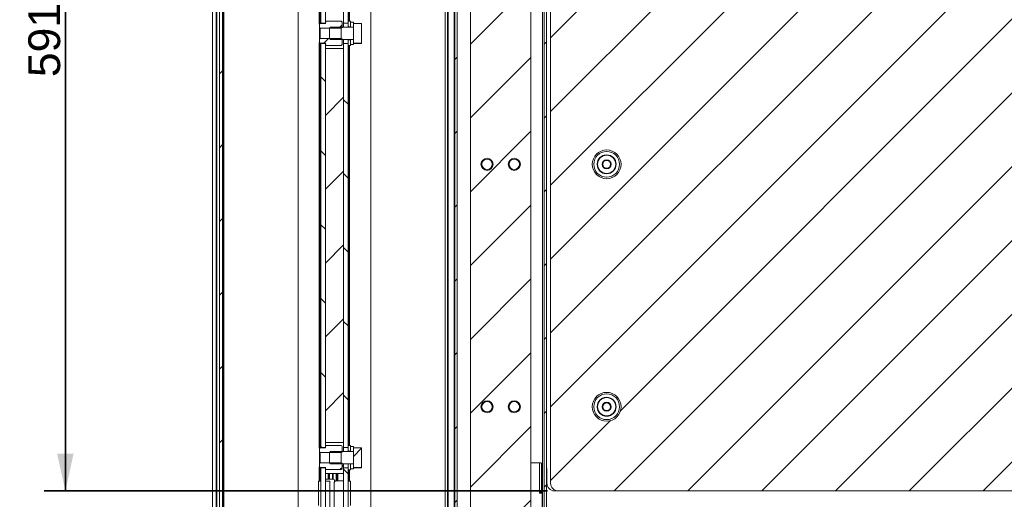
# Model space of a CAD drawing. Header units: millimetres. Extents: x 4 to 1188, y 1 to 840.
# Tile 130 of 256: x 665 to 758, y 401 to 446. Entities that reach past the tile are written whole.
import ezdxf

# ---------------------------------------------------------------- set-up
doc = ezdxf.new("R2010")
doc.units = ezdxf.units.MM
doc.layers.add('1', color=7, linetype='Continuous')
doc.styles.add('Arial Unicode MS', font='Arial Unicode MS')
doc.dimstyles.get("Standard").update_dxf_attribs({"dimtxt": 0.18, "dimasz": 0.18, "dimexe": 0.18, "dimexo": 0.0625, "dimgap": 0.09, "dimtad": 0, "dimtih": 1, "dimtoh": 1, "dimdec": 4, "dimzin": 0, "dimdsep": 46, "dimtxsty": 'Standard', "dimcen": 0.09, "dimadec": 0, "dimazin": 0, "dimtfac": 1, "dimtdec": 4, "dimtofl": 0, "dimtmove": 0, "dimatfit": 3, "dimfxl": 0, "dimtolj": 1, "dimtzin": 0, "dimarcsym": 0})

# ---------------------------------------------------------------- blocks, each defined once
blk = doc.blocks.new('_U48')
at = {"layer": '1', "color": 18, "lineweight": 35}
for p, q in [((715.237, 485.801), (667.741, 485.801)), ((669.741, 485.801), (669.741, 401.372)), ((715.237, 401.372), (667.741, 401.372))]:
    blk.add_line(p, q, dxfattribs=at)
at = {"layer": '1', "color": 18, "lineweight": 70}
for points in [[(669.741, 485.801), (670.517, 482.301), (668.965, 482.301)], [(669.741, 401.372), (668.965, 404.872), (670.517, 404.872)]]:
    blk.add_solid(points, dxfattribs=at)
at = {"layer": '1', "color": 18, "linetype": 'Continuous', "lineweight": 13, "insert": (669.288, 440.375), "char_height": 3, "attachment_point": 7, "rotation": 90, "line_spacing_factor": 1.047437, "style": 'Arial Unicode MS'}
blk.add_mtext('\\fArial Unicode MS|b0|i0;\\W1.0000;591', dxfattribs=at)

msp = doc.modelspace()

# ---------------------------------------------------------------- hatches: boundary and pattern name
at = {"layer": '1', "linetype": 'Continuous', "lineweight": 35}
h = msp.add_hatch(dxfattribs=at)
h.set_pattern_fill('ANSI31', color=154, scale=1.55, angle=-2.13e-14, style=0)
edge = h.paths.add_edge_path(flags=0)
edge.add_line((705.7941, 395.2688), (705.7941, 491.8259))
h = msp.add_hatch(dxfattribs=at)
h.set_pattern_fill('ANSI31', color=154, scale=1.55, angle=-2.13e-14, style=0)
h.paths.add_polyline_path([(684.5588, 397.9819), (684.2731, 397.9819), (684.2731, 491.2676), (684.5588, 491.2676)], flags=0)
h = msp.add_hatch(dxfattribs=at)
h.set_pattern_fill('ANSI31', color=154, scale=1.55, angle=89.9544, style=0)
h.paths.add_polyline_path([(693.8446, 403.539), (694.2731, 403.539), (694.2731, 397.7176), (693.8446, 397.7176)], flags=0)
h.paths.add_polyline_path([(694.2731, 445.4676), (693.8446, 445.4676), (693.8446, 483.539), (694.2731, 483.539)], flags=0)
h.paths.add_polyline_path([(694.2731, 485.4676), (693.8446, 485.4676), (693.8446, 491.289), (694.2731, 491.289)], flags=0)
h.paths.add_polyline_path([(694.2731, 405.4676), (693.8446, 405.4676), (693.8446, 443.539), (694.2731, 443.539)], flags=0)
h = msp.add_hatch(dxfattribs=at)
h.set_pattern_fill('ANSI31', color=154, scale=1.55, angle=89.9544, style=0)
h.paths.add_polyline_path([(696.416, 485.4676), (695.9874, 485.4676), (695.9874, 491.289), (696.416, 491.289)], flags=0)
h.paths.add_polyline_path([(695.9874, 443.539), (696.416, 443.539), (696.416, 405.4676), (695.9874, 405.4676)], flags=0)
h.paths.add_polyline_path([(695.9874, 403.539), (696.416, 403.539), (696.416, 397.7176), (695.9874, 397.7176)], flags=0)
h.paths.add_polyline_path([(695.9874, 483.539), (696.416, 483.539), (696.416, 445.4676), (695.9874, 445.4676)], flags=0)
h = msp.add_hatch(dxfattribs=at)
h.set_pattern_fill('ANSI31', color=154, scale=1.55, angle=-2.13e-14, style=0)
h.paths.add_polyline_path([(714.9034, 393.5759), (714.9034, 486.433), (715.1177, 486.433), (715.1177, 393.5759)], flags=0)
h.paths.add_polyline_path([(706.4995, 486.433), (706.7138, 486.433), (706.7138, 393.5759), (706.4995, 393.5759)], flags=0)
h = msp.add_hatch(dxfattribs=at)
h.set_pattern_fill('ANSI31', color=154, scale=1.55, angle=-2.13e-14, style=0)
edge = h.paths.add_edge_path(flags=0)
edge.add_line((713.4515, 396.9188), (713.4515, 394.0616))
edge.add_line((713.4515, 394.0616), (712.9423, 394.0616))
edge.add_ellipse((712.7372, 393.9188), major_axis=(-0.25, 0), ratio=1, start_angle=214.849905, end_angle=415.150095)
edge.add_line((712.5943, 393.7136), (712.5943, 392.9188))
edge.add_line((712.5943, 392.9188), (709.0229, 392.9188))
edge.add_line((709.0229, 392.9188), (709.0229, 393.7136))
edge.add_ellipse((708.88, 393.9188), major_axis=(-0.25, 0), ratio=1, start_angle=124.849905, end_angle=325.150095)
edge.add_line((708.6749, 394.0616), (708.1657, 394.0616))
edge.add_line((708.1657, 394.0616), (708.1657, 396.9188))
edge.add_line((708.1657, 396.9188), (707.9515, 396.9188))
edge.add_line((707.9515, 396.9188), (707.9515, 485.5259))
edge.add_line((707.9515, 485.5259), (708.6749, 485.5259))
edge.add_ellipse((708.88, 485.6688), major_axis=(-0.25, 0), ratio=1, start_angle=34.849905, end_angle=235.150095)
edge.add_line((709.0229, 485.8739), (709.0229, 486.2402))
edge.add_line((709.0229, 486.2402), (710.2372, 486.2402))
edge.add_line((710.2372, 486.2402), (710.2372, 485.5259))
edge.add_line((710.2372, 485.5259), (711.38, 485.5259))
edge.add_line((711.38, 485.5259), (711.38, 486.2402))
edge.add_line((711.38, 486.2402), (712.5943, 486.2402))
edge.add_line((712.5943, 486.2402), (712.5943, 485.8739))
edge.add_ellipse((712.7372, 485.6688), major_axis=(-0.25, 0), ratio=1, start_angle=304.849905, end_angle=505.150095)
edge.add_line((712.9423, 485.5259), (713.6657, 485.5259))
edge.add_line((713.6657, 485.5259), (713.6657, 396.9188))
edge.add_line((713.6657, 396.9188), (713.4515, 396.9188))
edge = h.paths.add_edge_path(flags=0)
edge.add_ellipse((709.5229, 409.3009), major_axis=(0.4857, 0), ratio=1, start_angle=0, end_angle=360)
edge = h.paths.add_edge_path(flags=0)
edge.add_ellipse((712.0943, 409.3009), major_axis=(0.4857, 0), ratio=1, start_angle=0, end_angle=360)
edge = h.paths.add_edge_path(flags=0)
edge.add_ellipse((709.5229, 432.158), major_axis=(0.4857, 0), ratio=1, start_angle=0, end_angle=360)
edge = h.paths.add_edge_path(flags=0)
edge.add_ellipse((712.0943, 432.158), major_axis=(0.4857, 0), ratio=1, start_angle=0, end_angle=360)
edge = h.paths.add_edge_path(flags=0)
edge.add_ellipse((709.5229, 455.0152), major_axis=(0.4857, 0), ratio=1, start_angle=0, end_angle=360)
edge = h.paths.add_edge_path(flags=0)
edge.add_ellipse((712.0943, 455.0152), major_axis=(0.4857, 0), ratio=1, start_angle=0, end_angle=360)
edge = h.paths.add_edge_path(flags=0)
edge.add_ellipse((712.0943, 477.8723), major_axis=(0.4857, 0), ratio=1, start_angle=0, end_angle=360)
edge = h.paths.add_edge_path(flags=0)
edge.add_ellipse((709.5229, 477.8723), major_axis=(0.4857, 0), ratio=1, start_angle=0, end_angle=360)
h = msp.add_hatch(dxfattribs=at)
h.set_pattern_fill('ANSI31', color=154, scale=1.55, angle=-2.13e-14, style=0)
edge = h.paths.add_edge_path(flags=0)
edge.add_ellipse((720.8086, 409.3009), major_axis=(-1.3571, 0), ratio=1, start_angle=0, end_angle=360)
edge = h.paths.add_edge_path(flags=0)
edge.add_ellipse((720.8086, 432.158), major_axis=(-1.3571, 0), ratio=1, start_angle=0, end_angle=360)
edge = h.paths.add_edge_path(flags=0)
edge.add_ellipse((720.8086, 455.0152), major_axis=(-1.3571, 0), ratio=1, start_angle=0, end_angle=360)
edge = h.paths.add_edge_path(flags=0)
edge.add_ellipse((720.8086, 477.8723), major_axis=(-1.3571, 0), ratio=1, start_angle=0, end_angle=360)
edge = h.paths.add_edge_path(flags=0)
edge.add_line((715.5229, 402.0866), (715.5229, 485.0866))
edge.add_ellipse((716.2372, 485.0866), major_axis=(-0.7143, 0), ratio=1, start_angle=270, end_angle=360, ccw=False)
edge.add_line((716.2372, 485.8009), (797.239, 485.8009))
edge.add_ellipse((797.239, 482.9438), major_axis=(-2.8571, 0), ratio=1, start_angle=180, end_angle=270, ccw=False)
edge.add_line((800.0962, 482.9438), (800.0962, 404.2295))
edge.add_ellipse((797.239, 404.2295), major_axis=(-2.8571, 0), ratio=1, start_angle=90, end_angle=180, ccw=False)
edge.add_line((797.239, 401.3723), (716.2372, 401.3723))
edge.add_ellipse((716.2372, 402.0866), major_axis=(-0.7143, 0), ratio=1, start_angle=0, end_angle=90, ccw=False)
h = msp.add_hatch(dxfattribs=at)
h.set_pattern_fill('ANSI31', color=154, scale=1.55, angle=-2.13e-14, style=0)
h.paths.add_polyline_path([(695.9874, 445.9319), (694.2731, 445.9319), (694.2731, 483.0748), (695.9874, 483.0748)], flags=0)
h.paths.add_polyline_path([(694.2731, 443.0748), (695.9874, 443.0748), (695.9874, 405.9319), (694.2731, 405.9319)], flags=0)
h = msp.add_hatch(dxfattribs=at)
h.set_pattern_fill('ANSI31', color=154, scale=1.55, angle=-2.13e-14, style=0)
h.paths.add_polyline_path([(693.7017, 445.4247), (694.2731, 445.4247), (694.2731, 445.6372), (695.8446, 445.6372), (695.8446, 444.989), (693.7017, 444.989)], flags=0)
h.paths.add_polyline_path([(695.8446, 443.3694), (694.2731, 443.3694), (694.2731, 443.5819), (693.7017, 443.5819), (693.7017, 444.0176), (695.8446, 444.0176)], flags=0)
h = msp.add_hatch(dxfattribs=at)
h.set_pattern_fill('ANSI31', color=154, scale=1.55, angle=-2.13e-14, style=0)
h.paths.add_polyline_path([(696.6446, 445.6462), (696.6446, 445.1033), (696.416, 445.1033), (696.416, 445.6462)], flags=0)
h.paths.add_polyline_path([(696.6446, 443.9033), (696.6446, 443.3605), (696.416, 443.3605), (696.416, 443.9033)], flags=0)
h = msp.add_hatch(dxfattribs=at)
h.set_pattern_fill('ANSI31', color=154, scale=1.55, angle=29.9848, style=0)
h.paths.add_polyline_path([(696.9303, 445.0747), (696.6446, 445.0747), (696.6446, 445.5605), (696.9303, 445.5605)], flags=0)
h.paths.add_polyline_path([(696.6446, 443.9319), (696.9303, 443.9319), (696.9303, 443.4462), (696.6446, 443.4462)], flags=0)
h = msp.add_hatch(dxfattribs=at)
h.set_pattern_fill('ANSI31', color=154, scale=1.55, angle=-2.13e-14, style=0)
h.paths.add_polyline_path([(697.6874, 445.4331), (697.6874, 443.5731), (696.9303, 443.5731), (696.9303, 445.4331)], flags=0)
h = msp.add_hatch(dxfattribs=at)
h.set_pattern_fill('ANSI31', color=154, scale=1.55, angle=-2.13e-14, style=0)
edge = h.paths.add_edge_path(flags=0)
edge.add_ellipse((720.8086, 432.158), major_axis=(0.8571, 0), ratio=1, start_angle=0, end_angle=360)
edge = h.paths.add_edge_path(flags=0)
edge.add_ellipse((720.8093, 432.1542), major_axis=(0.3571, 0), ratio=1, start_angle=0, end_angle=360)
h = msp.add_hatch(dxfattribs=at)
h.set_pattern_fill('ANSI31', color=154, scale=1.55, angle=-2.13e-14, style=0)
edge = h.paths.add_edge_path(flags=0)
edge.add_ellipse((720.8086, 409.3009), major_axis=(0.8571, 0), ratio=1, start_angle=0, end_angle=360)
edge = h.paths.add_edge_path(flags=0)
edge.add_ellipse((720.8093, 409.2971), major_axis=(0.3571, 0), ratio=1, start_angle=0, end_angle=360)
h = msp.add_hatch(dxfattribs=at)
h.set_pattern_fill('ANSI31', color=154, scale=1.55, angle=-2.13e-14, style=0)
h.paths.add_polyline_path([(693.7017, 405.4247), (694.2731, 405.4247), (694.2731, 405.6372), (695.8446, 405.6372), (695.8446, 404.989), (693.7017, 404.989)], flags=0)
h.paths.add_polyline_path([(695.8446, 403.3694), (694.2731, 403.3694), (694.2731, 403.5819), (693.7017, 403.5819), (693.7017, 404.0176), (695.8446, 404.0176)], flags=0)
h = msp.add_hatch(dxfattribs=at)
h.set_pattern_fill('ANSI31', color=154, scale=1.55, angle=-2.13e-14, style=0)
h.paths.add_polyline_path([(696.6446, 403.9033), (696.6446, 403.3605), (696.416, 403.3605), (696.416, 403.9033)], flags=0)
h.paths.add_polyline_path([(696.6446, 405.6462), (696.6446, 405.1033), (696.416, 405.1033), (696.416, 405.6462)], flags=0)
h = msp.add_hatch(dxfattribs=at)
h.set_pattern_fill('ANSI31', color=154, scale=1.55, angle=29.9848, style=0)
h.paths.add_polyline_path([(696.9303, 405.0747), (696.6446, 405.0747), (696.6446, 405.5605), (696.9303, 405.5605)], flags=0)
h.paths.add_polyline_path([(696.6446, 403.9319), (696.9303, 403.9319), (696.9303, 403.4462), (696.6446, 403.4462)], flags=0)
h = msp.add_hatch(dxfattribs=at)
h.set_pattern_fill('ANSI31', color=154, scale=1.55, angle=-2.13e-14, style=0)
h.paths.add_polyline_path([(697.6874, 405.4331), (697.6874, 403.5731), (696.9303, 403.5731), (696.9303, 405.4331)], flags=0)
h = msp.add_hatch(dxfattribs=at)
h.set_pattern_fill('ANSI31', color=154, scale=1.55, angle=29.9848, style=0)
h.paths.add_polyline_path([(694.7017, 402.289), (694.7017, 394.4319), (694.2731, 394.4319), (694.2731, 402.289)], flags=0)

# ---------------------------------------------------------------- linework, layer by layer
at = {"layer": '1', "color": 154, "linetype": 'Continuous', "lineweight": 13}
for p, q in [((683.6124, 491.9485), (683.6124, 397.3617)), ((705.5662, 395.2688), (705.5662, 491.8259)), ((705.7941, 395.2688), (705.7941, 491.8259)), ((705.8456, 491.9122), (705.8456, 395.1825)), ((683.6124, 491.1105), (683.6124, 397.3655)), ((684.2731, 397.9819), (684.2731, 491.2676)), ((684.5588, 491.2676), (684.5588, 397.9819)), ((691.7017, 491.0033), (691.7017, 398.0033)), ((698.5588, 398.0033), (698.5588, 491.0033)), ((706.4802, 394.983), (706.4802, 486.433)), ((706.4993, 486.433), (706.4993, 397.7168)), ((706.4995, 393.5759), (706.4995, 486.433)), ((706.7138, 486.433), (706.7138, 393.5759)), ((714.9034, 393.5759), (714.9034, 486.433)), ((715.1177, 486.433), (715.1177, 393.5759)), ((707.9515, 396.9188), (707.9515, 485.5259)), ((713.6657, 485.5259), (713.6657, 396.9188)), ((715.5229, 402.0866), (715.5229, 485.0866)), ((693.8446, 445.4676), (693.8446, 483.539)), ((694.2731, 483.539), (694.2731, 445.4676)), ((695.9874, 445.4676), (695.9874, 483.539)), ((696.416, 483.539), (696.416, 445.4676)), ((714.764, 483.9045), (714.764, 394.0048)), ((713.6659, 482.3009), (713.6659, 404.8723)), ((713.6659, 482.3009), (713.6659, 404.8723)), ((693.7017, 445.0605), (693.7017, 445.3533)), ((693.7017, 443.9462), (693.7017, 445.0605)), ((693.7731, 445.4247), (694.2731, 445.4247)), ((695.7731, 444.989), (693.7731, 444.989)), ((693.7731, 444.989), (693.7731, 444.0176)), ((694.2731, 445.4676), (693.8446, 445.4676)), ((693.8446, 445.4676), (693.8446, 445.4247)), ((694.2731, 445.4247), (694.2731, 445.5658)), ((694.3446, 445.6372), (695.7731, 445.6372)), ((694.6446, 444.0212), (694.6446, 444.9854)), ((694.7338, 445.0747), (696.9303, 445.0747)), ((695.7731, 444.989), (695.7731, 444.9099)), ((695.8446, 445.5658), (695.8446, 445.0605)), ((696.416, 445.4676), (695.9874, 445.4676)), ((695.9874, 445.0748), (695.9874, 445.4676)), ((696.416, 445.6462), (696.6446, 445.6462)), ((696.416, 445.1033), (696.416, 445.6462)), ((696.6446, 445.1033), (696.416, 445.1033)), ((696.416, 445.0747), (696.416, 445.1033)), ((696.6446, 445.6462), (696.6446, 445.1033)), ((696.6446, 445.0747), (696.6446, 445.5605)), ((696.6446, 445.5605), (696.9303, 445.5605)), ((696.9303, 445.0747), (696.6446, 445.0747)), ((696.9303, 445.5605), (696.9303, 445.0747)), ((696.9303, 443.5748), (696.9303, 445.4319)), ((696.9303, 445.0747), (696.9303, 443.9319)), ((696.931, 445.4331), (697.6867, 445.4331)), ((697.6874, 445.4319), (697.6874, 443.5748)), ((695.7731, 444.9099), (695.7731, 444.0176)), ((693.7017, 443.6533), (693.7017, 443.9462)), ((693.7731, 444.0176), (695.7731, 444.0176)), ((694.2731, 443.5819), (693.7731, 443.5819)), ((693.8446, 443.5819), (693.8446, 443.539)), ((693.8446, 405.4676), (693.8446, 443.539)), ((693.8446, 443.539), (694.2731, 443.539)), ((694.2731, 443.4408), (694.2731, 443.5819)), ((694.2731, 443.539), (694.2731, 405.4676)), ((695.7731, 443.3694), (694.3446, 443.3694)), ((696.9303, 443.9319), (694.7338, 443.9319)), ((695.8446, 443.9462), (695.8446, 443.4408)), ((695.9874, 443.539), (695.9874, 443.9319)), ((695.9874, 405.4676), (695.9874, 443.539)), ((695.9874, 443.539), (696.416, 443.539)), ((696.416, 443.9033), (696.416, 443.9319)), ((696.416, 443.9033), (696.6446, 443.9033)), ((696.416, 443.3605), (696.416, 443.9033)), ((696.416, 443.539), (696.416, 405.4676)), ((696.6446, 443.3605), (696.416, 443.3605)), ((696.6446, 443.4462), (696.6446, 443.9319)), ((696.6446, 443.9319), (696.9303, 443.9319)), ((696.6446, 443.9033), (696.6446, 443.3605)), ((696.9303, 443.4462), (696.6446, 443.4462)), ((696.9303, 443.9319), (696.9303, 443.4462)), ((697.6865, 443.5731), (696.9312, 443.5731)), ((697.6045, 443.5466), (697.0132, 443.5466)), ((694.2731, 443.0748), (695.9874, 443.0748)), ((694.2731, 405.9319), (694.2731, 443.0748)), ((695.9874, 443.0748), (695.9874, 405.9319)), ((720.8088, 433.3723), (720.8086, 433.3723)), ((720.8088, 433.0152), (720.8086, 433.0152)), ((720.8086, 431.3009), (720.8088, 431.3009)), ((720.8086, 430.9438), (720.8088, 430.9438)), ((720.8088, 410.5152), (720.8086, 410.5152)), ((720.8088, 410.158), (720.8086, 410.158)), ((720.8086, 408.4438), (720.8088, 408.4438)), ((720.8086, 408.0866), (720.8088, 408.0866)), ((693.7017, 405.0605), (693.7017, 405.3533)), ((693.7017, 403.9462), (693.7017, 405.0605)), ((693.7731, 405.4247), (694.2731, 405.4247)), ((694.2731, 405.4676), (693.8446, 405.4676)), ((693.8446, 405.4676), (693.8446, 405.4247)), ((695.9874, 405.9319), (694.2731, 405.9319)), ((694.2731, 405.4247), (694.2731, 405.5658)), ((694.3446, 405.6372), (695.7731, 405.6372)), ((694.7338, 405.0747), (696.9303, 405.0747)), ((695.8446, 405.5658), (695.8446, 405.0605)), ((696.416, 405.4676), (695.9874, 405.4676)), ((695.9874, 405.0748), (695.9874, 405.4676)), ((696.416, 405.1033), (696.416, 405.6462)), ((696.416, 405.6462), (696.6446, 405.6462)), ((696.6446, 405.1033), (696.416, 405.1033)), ((696.416, 405.0747), (696.416, 405.1033)), ((696.6446, 405.6462), (696.6446, 405.1033)), ((696.6446, 405.0747), (696.6446, 405.5605)), ((696.6446, 405.5605), (696.9303, 405.5605)), ((696.9303, 405.0747), (696.6446, 405.0747)), ((696.9303, 405.5605), (696.9303, 405.0747)), ((696.9303, 403.5748), (696.9303, 405.4319)), ((696.9303, 405.0747), (696.9303, 403.9319)), ((696.931, 405.4331), (697.6867, 405.4331)), ((697.6874, 405.4319), (697.6874, 403.5748)), ((695.7731, 404.989), (693.7731, 404.989)), ((693.7731, 404.989), (693.7731, 404.0176)), ((694.6446, 404.0212), (694.6446, 404.9854)), ((695.7731, 404.989), (695.7731, 404.9099)), ((695.7731, 404.9099), (695.7731, 404.0176)), ((693.7017, 403.6533), (693.7017, 403.9462)), ((693.7731, 404.0176), (695.7731, 404.0176)), ((694.2731, 403.5819), (693.7731, 403.5819)), ((693.8446, 403.5819), (693.8446, 403.539)), ((693.8446, 397.7176), (693.8446, 403.539)), ((693.8446, 403.539), (694.2731, 403.539)), ((694.2731, 403.4408), (694.2731, 403.5819)), ((694.2731, 403.539), (694.2731, 397.7176)), ((695.7731, 403.3694), (694.3446, 403.3694)), ((696.9303, 403.9319), (694.7338, 403.9319)), ((695.8446, 403.9462), (695.8446, 403.4408)), ((695.9874, 403.539), (695.9874, 403.9319)), ((695.9874, 403.539), (696.416, 403.539)), ((695.9874, 397.7176), (695.9874, 403.539)), ((696.416, 403.9033), (696.416, 403.9319)), ((696.416, 403.9033), (696.6446, 403.9033)), ((696.416, 403.3605), (696.416, 403.9033)), ((696.416, 403.539), (696.416, 397.7176)), ((696.6446, 403.3605), (696.416, 403.3605)), ((696.6446, 403.9319), (696.9303, 403.9319)), ((696.6446, 403.4462), (696.6446, 403.9319)), ((696.6446, 403.9033), (696.6446, 403.3605)), ((696.9303, 403.4462), (696.6446, 403.4462)), ((696.9303, 403.9319), (696.9303, 403.4462)), ((697.6865, 403.5731), (696.9312, 403.5731)), ((697.6045, 403.5466), (697.0132, 403.5466)), ((714.4516, 404.0152), (713.6659, 404.0152)), ((714.4567, 401.2902), (714.4567, 404.0165)), ((714.6578, 401.2902), (714.6578, 403.9855)), ((715.1179, 396.1991), (715.1179, 403.5595)), ((715.1659, 402.0866), (715.1659, 403.3009)), ((693.7303, 402.289), (693.6303, 402.289)), ((693.6303, 402.289), (693.6303, 400.0033)), ((693.8446, 402.289), (693.7303, 402.289)), ((695.9874, 403.0033), (694.2731, 403.0033)), ((694.9874, 402.4819), (694.2731, 402.4819)), ((694.2731, 394.4319), (694.2731, 402.289)), ((694.2731, 402.289), (694.7017, 402.289)), ((694.6731, 402.4833), (694.6731, 403.0034)), ((694.7017, 402.289), (694.7017, 394.4319)), ((694.9588, 402.4833), (694.9588, 403.0034)), ((695.0148, 403.0048), (695.0148, 402.48)), ((695.1303, 402.1925), (695.1303, 402.339)), ((695.3005, 403.0048), (695.3005, 402.3178)), ((695.372, 402.3259), (695.9874, 402.3259)), ((696.416, 402.289), (696.5303, 402.289)), ((696.5303, 402.289), (696.6303, 402.289)), ((696.6303, 400.0033), (696.6303, 402.289)), ((695.0862, 397.1259), (695.0862, 402.0402)), ((723.6662, 401.3685), (715.8805, 401.3685)), ((797.239, 401.3723), (716.2372, 401.3723)), ((723.6663, 401.3685), (723.6662, 401.3685)), ((797.2386, 401.3684), (723.7395, 401.3722)), ((714.7245, 401.1473), (714.5196, 401.1473)), ((714.7245, 394.0399), (714.7245, 401.1473)), ((714.7245, 401.1473), (714.764, 401.1473))]:
    msp.add_line(p, q, dxfattribs=at)
at = {"layer": '1', "color": 154, "linetype": 'Continuous', "lineweight": 35}
for p, q in [((684.0124, 491.1105), (684.0124, 397.7192)), ((684.6731, 491.2676), (684.6731, 397.9819)), ((706.4665, 486.4326), (706.4665, 394.983)), ((693.7303, 483.6241), (693.7303, 445.3806)), ((696.5303, 445.6457), (696.5303, 483.3603)), ((693.7303, 443.6261), (693.7303, 405.3825)), ((696.5303, 405.6464), (696.5303, 443.3609)), ((713.6659, 404.8723), (713.6659, 404.8723)), ((693.7303, 403.6254), (693.7303, 402.289)), ((695.8445, 403.7176), (695.9874, 403.7176)), ((696.5303, 402.289), (696.5303, 403.3615)), ((694.5588, 402.483), (694.5588, 403.0047)), ((695.4148, 403.0041), (695.4148, 402.3273)), ((714.4567, 401.2902), (714.6578, 401.2902))]:
    msp.add_line(p, q, dxfattribs=at)
at = {"layer": '1', "color": 154, "linetype": 'Continuous', "lineweight": 13}
for centre, radius, start, end in [((694.9874, 402.339), 0.1429, 0, 90), ((695.372, 402.0402), 0.2857, 90, 180)]:
    msp.add_arc(centre, radius, start, end, dxfattribs=at)
for centre, major_axis in [((720.8086, 432.158), (-1.3571, 0)), ((720.8086, 432.158), (-1.2143, 0)), ((720.8086, 432.158), (-0.8929, 0)), ((720.8086, 432.158), (0.8571, 0)), ((709.5229, 432.158), (0.5714, 0)), ((709.5229, 432.158), (0.4857, 0)), ((712.0943, 432.158), (0.5714, 0)), ((712.0943, 432.158), (0.4857, 0)), ((720.8093, 432.1542), (-0.4286, 0)), ((720.8093, 432.1542), (0.3571, 0)), ((720.8086, 409.3009), (-1.3571, 0)), ((709.5229, 409.3009), (0.5714, 0)), ((709.5229, 409.3009), (0.4857, 0)), ((712.0943, 409.3009), (0.5714, 0)), ((712.0943, 409.3009), (0.4857, 0)), ((720.8086, 409.3009), (-1.2143, 0)), ((720.8086, 409.3009), (-0.8929, 0)), ((720.8086, 409.3009), (0.8571, 0)), ((720.8093, 409.2971), (-0.4286, 0)), ((720.8093, 409.2971), (0.3571, 0))]:
    msp.add_ellipse(centre, major_axis=major_axis, ratio=1, dxfattribs=at)
for centre, major_axis, start_param, end_param in [((720.8087, 432.158), (0, 1.3571), 0, 1.5707963), ((720.8087, 432.158), (0, 0.8929), 0, 3.1415927), ((720.8088, 432.158), (0, 1.2143), 4.712389, 6.2831853), ((720.8087, 432.158), (0, 1.3571), 1.5707963, 3.1415927), ((720.8088, 432.158), (0, 1.2143), 3.1415927, 4.712389), ((720.8087, 409.3009), (0, 1.3571), 0, 1.5707963), ((720.8087, 409.3009), (0, 0.8929), 0, 3.1415927), ((720.8088, 409.3009), (0, 1.2143), 4.712389, 6.2831853), ((720.8087, 409.3009), (0, 1.3571), 1.5707963, 3.1415927), ((720.8088, 409.3009), (0, 1.2143), 3.1415927, 4.712389), ((714.4516, 403.3009), (0, 0.7143), 5.830526, 6.2831853), ((714.4516, 403.3009), (0, 0.7143), 4.712389, 5.081207), ((715.8802, 402.0866), (0, -0.7143), 4.712389, 6.2831853), ((716.2372, 402.0866), (-0.7143, 0), 0, 1.5707963), ((723.6662, 402.0828), (0, -0.7143), 0, 0.1036726), ((723.6663, 402.0828), (0, 0.7143), 3.1415927, 3.2432281)]:
    msp.add_ellipse(centre, major_axis=major_axis, ratio=1, start_param=start_param, end_param=end_param, dxfattribs=at)
for points, degree in [([(713.6659, 485.5259), (713.6659, 396.9188)], 1), ([(693.7017, 445.3533), (693.7255, 445.3771), (693.7493, 445.4009), (693.7731, 445.4247)], 3), ([(693.7731, 444.989), (693.7493, 445.0128), (693.7255, 445.0366), (693.7017, 445.0605)], 3), ([(694.2731, 445.5658), (694.2969, 445.5896), (694.3207, 445.6134), (694.3446, 445.6372)], 3), ([(694.6446, 444.9854), (694.6743, 445.0152), (694.7041, 445.045), (694.7338, 445.0747)], 3), ([(695.7731, 445.6372), (695.7969, 445.6134), (695.8207, 445.5896), (695.8446, 445.5658)], 3), ([(695.8446, 445.0605), (695.8207, 445.0366), (695.7969, 445.0128), (695.7731, 444.989)], 3), ([(696.9303, 445.4319), (696.9305, 445.4323), (696.9307, 445.4327), (696.931, 445.4331)], 3), ([(697.6867, 445.4331), (697.6869, 445.4327), (697.6872, 445.4323), (697.6874, 445.4319)], 3), ([(694.7338, 443.9319), (694.7041, 443.9617), (694.6743, 443.9914), (694.6446, 444.0212)], 3), ([(693.7017, 443.9462), (693.7255, 443.97), (693.7493, 443.9938), (693.7731, 444.0176)], 3), ([(693.7731, 443.5819), (693.7493, 443.6057), (693.7255, 443.6295), (693.7017, 443.6533)], 3), ([(694.3446, 443.3694), (694.3207, 443.3932), (694.2969, 443.417), (694.2731, 443.4408)], 3), ([(695.7731, 444.0176), (695.7969, 443.9938), (695.8207, 443.97), (695.8446, 443.9462)], 3), ([(695.8446, 443.4408), (695.8207, 443.417), (695.7969, 443.3932), (695.7731, 443.3694)], 3), ([(696.9312, 443.5731), (696.9309, 443.5737), (696.9306, 443.5742), (696.9303, 443.5748)], 3), ([(697.6874, 443.5748), (697.6871, 443.5742), (697.6868, 443.5737), (697.6865, 443.5731)], 3), ([(693.7017, 405.3533), (693.7255, 405.3771), (693.7493, 405.4009), (693.7731, 405.4247)], 3), ([(693.7731, 404.989), (693.7493, 405.0128), (693.7255, 405.0366), (693.7017, 405.0605)], 3), ([(694.2731, 405.5658), (694.2969, 405.5896), (694.3207, 405.6134), (694.3446, 405.6372)], 3), ([(694.6446, 404.9854), (694.6743, 405.0152), (694.7041, 405.045), (694.7338, 405.0747)], 3), ([(695.7731, 405.6372), (695.7969, 405.6134), (695.8207, 405.5896), (695.8446, 405.5658)], 3), ([(695.8446, 405.0605), (695.8207, 405.0366), (695.7969, 405.0128), (695.7731, 404.989)], 3), ([(696.9303, 405.4319), (696.9305, 405.4323), (696.9307, 405.4327), (696.931, 405.4331)], 3), ([(697.6867, 405.4331), (697.6869, 405.4327), (697.6872, 405.4323), (697.6874, 405.4319)], 3), ([(693.7017, 403.9462), (693.7255, 403.97), (693.7493, 403.9938), (693.7731, 404.0176)], 3), ([(693.7731, 403.5819), (693.7493, 403.6057), (693.7255, 403.6295), (693.7017, 403.6533)], 3), ([(694.3446, 403.3694), (694.3207, 403.3932), (694.2969, 403.417), (694.2731, 403.4408)], 3), ([(694.7338, 403.9319), (694.7041, 403.9617), (694.6743, 403.9914), (694.6446, 404.0212)], 3), ([(695.7731, 404.0176), (695.7969, 403.9938), (695.8207, 403.97), (695.8446, 403.9462)], 3), ([(695.8446, 403.4408), (695.8207, 403.417), (695.7969, 403.3932), (695.7731, 403.3694)], 3), ([(696.9312, 403.5731), (696.9309, 403.5737), (696.9306, 403.5742), (696.9303, 403.5748)], 3), ([(697.6874, 403.5748), (697.6871, 403.5742), (697.6868, 403.5737), (697.6865, 403.5731)], 3)]:
    msp.add_open_spline(points, degree=degree, dxfattribs=at)
for points, knots in [([(696.9312, 443.5731), (696.9314, 443.5729), (696.9315, 443.5726), (696.9327, 443.5711), (696.9341, 443.5699), (696.9398, 443.5662), (696.9454, 443.5637), (696.9671, 443.5563), (696.988, 443.5514), (697.0132, 443.5466)], [0, 0, 0, 0, 0.0275752, 0.0275752, 0.166493, 0.166493, 0.4443287, 0.4443287, 1, 1, 1, 1]), ([(697.6045, 443.5466), (697.6298, 443.5515), (697.6507, 443.5563), (697.6723, 443.5637), (697.6779, 443.5662), (697.6839, 443.5701), (697.6856, 443.5716), (697.6865, 443.5731)], [0, 0, 0, 0, 0.5557099, 0.5557099, 0.8335649, 0.8335649, 1, 1, 1, 1]), ([(696.9312, 403.5731), (696.9314, 403.5729), (696.9315, 403.5726), (696.9327, 403.5711), (696.9341, 403.5699), (696.9398, 403.5662), (696.9454, 403.5637), (696.9671, 403.5563), (696.988, 403.5514), (697.0132, 403.5466)], [0, 0, 0, 0, 0.0275752, 0.0275752, 0.166493, 0.166493, 0.4443287, 0.4443287, 1, 1, 1, 1]), ([(697.6045, 403.5466), (697.6298, 403.5515), (697.6507, 403.5563), (697.6723, 403.5637), (697.6779, 403.5662), (697.6839, 403.5701), (697.6856, 403.5716), (697.6865, 403.5731)], [0, 0, 0, 0, 0.5557099, 0.5557099, 0.8335649, 0.8335649, 1, 1, 1, 1]), ([(714.5196, 401.1473), (714.5156, 401.1473), (714.5117, 401.1483), (714.5058, 401.151), (714.5038, 401.1521), (714.4999, 401.1548), (714.498, 401.1564), (714.4923, 401.1618), (714.4887, 401.1661), (714.4845, 401.1726), (714.4836, 401.1739), (714.4819, 401.1767), (714.4811, 401.1782), (714.4787, 401.1826), (714.4771, 401.1858), (714.4727, 401.1956), (714.4701, 401.2028), (714.4671, 401.2126), (714.4665, 401.2146), (714.4654, 401.2186), (714.4639, 401.2247), (714.4616, 401.2352), (714.4602, 401.244), (714.4592, 401.2507), (714.459, 401.253), (714.4584, 401.2575), (714.4582, 401.2598), (714.4571, 401.2714), (714.4567, 401.2807), (714.4567, 401.2902)], [0, 0, 0, 0, 0.125, 0.125, 0.1875, 0.1875, 0.25, 0.25, 0.375, 0.375, 0.40625, 0.40625, 0.4375, 0.4375, 0.5, 0.5, 0.625, 0.625, 0.65625, 0.65625, 0.6875, 0.75, 0.8125, 0.8125, 0.84375, 0.84375, 0.875, 0.875, 1, 1, 1, 1]), ([(714.6578, 401.2902), (714.6578, 401.2807), (714.6582, 401.2715), (714.6594, 401.2577), (714.66, 401.2532), (714.6609, 401.2465), (714.6612, 401.2442), (714.6619, 401.2398), (714.6623, 401.2376), (714.6643, 401.2268), (714.6663, 401.2186), (714.6692, 401.2089), (714.6698, 401.207), (714.671, 401.2032), (714.6717, 401.2013), (714.6737, 401.1959), (714.6751, 401.1924), (714.6794, 401.1826), (714.6826, 401.1767), (714.6869, 401.1701), (714.6877, 401.1689), (714.6895, 401.1665), (714.6922, 401.163), (714.6967, 401.158), (714.7005, 401.1549), (714.7034, 401.1528), (714.7043, 401.1522), (714.7063, 401.1511), (714.7073, 401.1506), (714.7122, 401.1483), (714.7161, 401.1473), (714.7201, 401.1473)], [0, 0, 0, 0, 0.125, 0.125, 0.1875, 0.1875, 0.21875, 0.21875, 0.25, 0.25, 0.375, 0.375, 0.40625, 0.40625, 0.4375, 0.4375, 0.5, 0.5, 0.625, 0.625, 0.65625, 0.65625, 0.6875, 0.75, 0.8125, 0.8125, 0.84375, 0.84375, 0.875, 0.875, 1, 1, 1, 1])]:
    msp.add_open_spline(points, degree=3, knots=knots, dxfattribs=at)

# ---------------------------------------------------------------- dimensions: what is measured, and where the dimension line sits
at = {"layer": '1', "color": 18, "linetype": 'Continuous', "lineweight": 13}
dim = msp.add_linear_dim(base=(669.741, 401.3723), p1=(756.7381, 485.8009), p2=(756.7381, 401.3723), angle=90, dimstyle='Standard', override={"dimtxt": 3, "dimasz": 3.5, "dimexe": 2, "dimexo": 1, "dimgap": 1.5, "dimtad": 1, "dimtih": 0, "dimtoh": 0, "dimdec": 2, "dimlfac": 7, "dimzin": 8, "dimdsep": 44, "dimlunit": 2, "dimtxsty": 'Arial Unicode MS', "dimsah": 1, "dimse1": 0, "dimse2": 0, "dimsd1": 0, "dimsd2": 0, "dimclrd": 18, "dimclre": 18, "dimclrt": 18, "dimtol": 0, "dimtm": -0.1, "dimtfac": 0.666667, "dimtdec": 2, "dimtofl": 1, "dimtmove": 0, "dimtzin": 8, "dimlwd": 35, "dimlwe": 35}, dxfattribs=at)
dim.commit()
dim.dimension.update_dxf_attribs({"geometry": '_U48', "text_midpoint": (669.741, 443.5866), "dimtype": 160})

doc.saveas('drawing.dxf')
